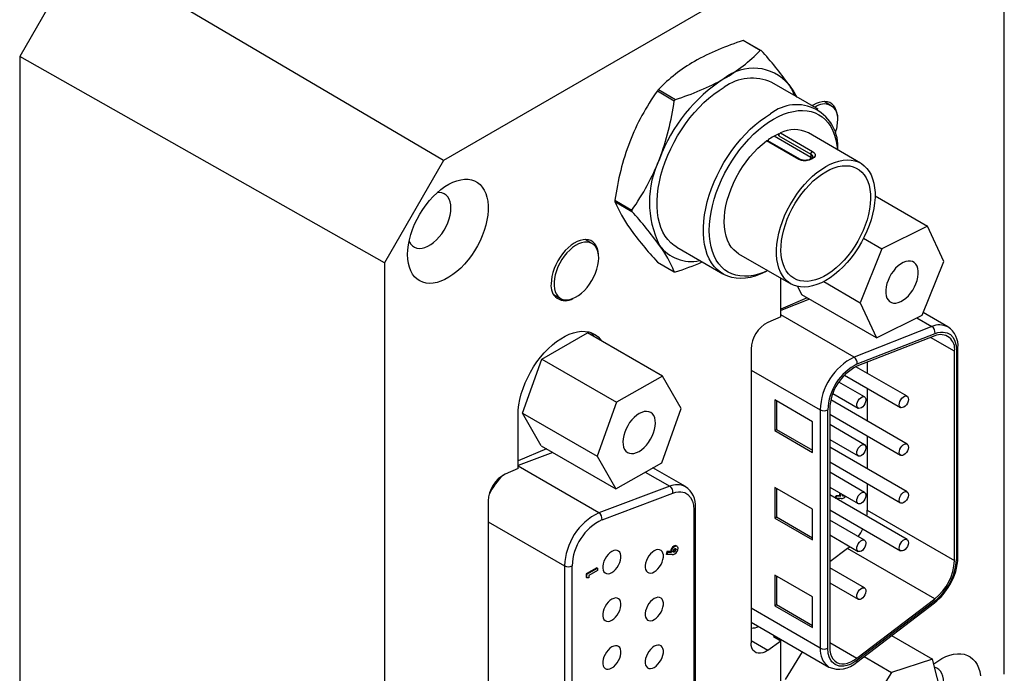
# Model space of a CAD drawing. Extents: x 11 to 421, y 5 to 275.
# Tile 13 of 16: x 35 to 81, y 198 to 229. Entities that reach past the tile are written whole.
import ezdxf

# ---------------------------------------------------------------- set-up
doc = ezdxf.new("R2010")
doc.units = 0
doc.layers.get('0').update_dxf_attribs({"linetype": 'CONTINUOUS'})

msp = doc.modelspace()

# ---------------------------------------------------------------- linework, layer by layer
at = {"color": 7, "linetype": 'CONTINUOUS'}
for p, q in [((78.4339, 235.8475), (54.6719, 222.13)), ((81.2286, 197.8122), (81.2286, 234.2337)), ((37.5786, 232.1981), (34.6104, 227.0571)), ((54.6719, 222.13), (37.5786, 232.1981)), ((69.6687, 227.3407), (68.8669, 227.8035)), ((68.917, 227.7991), (69.7189, 227.3362)), ((51.8772, 217.2895), (34.6104, 227.0571)), ((34.6104, 227.0571), (34.6104, 190.3522)), ((72.4089, 224.5539), (70.2169, 225.8193)), ((64.8011, 225.423), (65.6029, 224.9601)), ((64.8513, 225.4854), (65.6531, 225.0225)), ((73.0304, 224.7311), (72.6998, 224.922)), ((70.548, 223.3049), (70.548, 223.3973)), ((70.548, 223.3049), (72.0683, 222.4272)), ((70.6287, 223.4323), (72.149, 222.5546)), ((74.4253, 222.0043), (71.9504, 223.433)), ((71.4927, 222.1758), (69.9724, 223.0534)), ((71.5526, 222.1873), (70.0323, 223.0649)), ((70.0531, 223.1116), (70.0531, 223.053)), ((72.0683, 222.4272), (72.0683, 222.2899)), ((54.6719, 222.13), (51.8772, 217.2895)), ((62.7933, 220.2481), (63.5951, 219.7852)), ((62.7933, 220.1812), (63.5951, 219.7183)), ((75.1087, 220.4579), (77.594, 219.0232)), ((77.594, 219.0232), (75.4293, 217.9538)), ((78.3638, 217.3553), (77.594, 219.0232)), ((61.7167, 218.1999), (61.3861, 218.3907)), ((74.566, 218.4522), (75.4293, 217.9538)), ((65.7173, 218.0249), (67.9093, 216.7595)), ((68.6507, 217.7171), (71.1256, 216.2884)), ((75.4293, 217.9538), (74.4049, 215.3996)), ((51.8772, 217.2895), (51.8772, 180.868)), ((64.8011, 217.3245), (65.6029, 216.8616)), ((77.3394, 214.801), (78.3638, 217.3553)), ((70.6541, 214.7364), (70.6541, 216.5605)), ((72.6767, 216.3972), (74.4049, 215.3996)), ((71.6365, 215.7742), (71.4576, 216.1618)), ((59.8862, 215.7926), (60.2168, 215.6017)), ((71.8892, 215.6283), (70.6541, 215.0936)), ((75.1747, 213.7317), (71.6365, 215.7742)), ((74.4049, 215.3996), (75.1747, 213.7317)), ((78.5556, 214.2562), (77.3906, 214.9287)), ((70.6541, 214.7364), (70.0347, 214.4683)), ((75.1747, 213.7317), (77.3394, 214.801)), ((77.7975, 214.2659), (74.1156, 212.8248)), ((59.3297, 212.732), (61.5, 213.9653)), ((65.0382, 211.9227), (61.5, 213.9653)), ((77.9343, 213.8304), (74.2524, 212.3893)), ((74.2667, 212.4999), (77.9486, 213.941)), ((69.2399, 213.1992), (69.2399, 199.3054)), ((78.8709, 203.1965), (78.8709, 213.1015)), ((78.9607, 213.1534), (78.9607, 203.2484)), ((79.0351, 203.3521), (79.0351, 213.257)), ((58.4165, 210.1701), (59.3297, 212.732)), ((59.3297, 212.732), (62.868, 210.6894)), ((74.74, 212.5801), (74.74, 212.0579)), ((76.6256, 210.9694), (74.2022, 212.3683)), ((65.0382, 211.9227), (62.868, 210.6894)), ((65.9238, 210.383), (65.0382, 211.9227)), ((73.6641, 211.9751), (76.3208, 210.4414)), ((74.614, 210.9384), (73.3947, 211.6423)), ((74.74, 211.354), (74.74, 209.7972)), ((72.1537, 209.7673), (70.3576, 210.8041)), ((70.3576, 210.8041), (70.3576, 209.3523)), ((70.4474, 210.7523), (70.4474, 209.4042)), ((76.6256, 208.7087), (73.014, 210.7936)), ((73.1105, 211.1025), (74.3092, 210.4105)), ((62.868, 210.6894), (61.9547, 208.1275)), ((65.0106, 207.8211), (65.9238, 210.383)), ((72.5129, 210.3229), (72.5129, 199.0491)), ((72.8721, 199.0491), (72.8721, 210.3229)), ((72.9619, 210.3747), (72.9619, 199.1009)), ((58.2092, 207.5522), (58.2092, 210.083)), ((58.4165, 210.1701), (61.9547, 208.1275)), ((59.3021, 208.6304), (58.4165, 210.1701)), ((72.9619, 210.1198), (76.3208, 208.1807)), ((70.3576, 209.3523), (70.4474, 209.4042)), ((70.3576, 209.3523), (72.1537, 208.3155)), ((70.4474, 209.4042), (72.1537, 208.4192)), ((72.1537, 208.3155), (72.1537, 209.7673)), ((74.614, 208.6778), (72.9619, 209.6315)), ((72.9619, 208.9276), (74.3092, 208.1498)), ((74.74, 209.0933), (74.74, 207.5365)), ((59.5475, 208.4887), (58.2092, 207.9093)), ((59.3021, 208.6304), (62.8403, 206.5878)), ((76.6256, 206.448), (72.9619, 208.563)), ((61.9547, 208.1275), (62.8403, 206.5878)), ((58.2092, 207.5522), (57.5896, 207.2839)), ((62.8403, 206.5878), (65.0106, 207.8211)), ((66.1284, 206.6914), (64.5877, 207.5808)), ((72.9619, 207.8591), (76.3208, 205.9201)), ((74.614, 206.4171), (72.9619, 207.3708)), ((65.391, 206.709), (62.0323, 205.4545)), ((72.1537, 205.6193), (70.3576, 206.6561)), ((70.3576, 206.6561), (70.3576, 205.2043)), ((70.4474, 206.6043), (70.4474, 205.2561)), ((72.9619, 206.6669), (74.3092, 205.8891)), ((74.74, 206.8326), (74.74, 205.5813)), ((62.1807, 205.1286), (65.5393, 206.383)), ((76.6256, 204.1873), (72.9619, 206.3023)), ((73.2197, 206.1555), (73.2603, 206.2714)), ((73.2197, 206.1555), (73.2556, 206.1348)), ((73.2556, 206.1348), (73.2962, 206.2506)), ((73.5071, 206.1322), (73.2556, 206.1348)), ((73.2603, 206.2714), (73.4328, 206.2696)), ((73.2603, 206.2714), (73.2962, 206.2506)), ((73.2962, 206.2506), (73.4688, 206.2489)), ((73.4328, 206.2696), (73.4688, 206.2489)), ((73.5527, 206.2923), (73.5576, 206.323)), ((73.5874, 206.2806), (73.6233, 206.2599)), ((56.7948, 206.0148), (56.7948, 192.121)), ((66.5336, 205.5885), (66.5336, 196.1749)), ((66.608, 196.2785), (66.608, 205.6922)), ((72.1537, 204.1674), (72.1537, 205.6193)), ((72.9619, 205.5984), (76.3208, 203.6594)), ((70.3576, 205.2043), (70.4474, 205.2561)), ((70.3576, 205.2043), (72.1537, 204.1674)), ((70.4474, 205.2561), (72.1537, 204.2711)), ((74.74, 205.5813), (78.8709, 203.1965)), ((74.614, 204.1564), (72.9619, 205.1101)), ((72.9619, 204.4063), (74.3092, 203.6285)), ((65.6234, 203.8616), (65.5875, 203.8823)), ((65.6894, 203.7207), (65.6535, 203.7415)), ((65.7343, 203.8733), (65.6984, 203.894)), ((73.8034, 203.771), (72.9619, 203.1288)), ((73.8034, 203.771), (73.9102, 203.8588)), ((77.9343, 201.3863), (73.8034, 203.771)), ((65.2574, 203.6182), (65.217, 203.5031)), ((65.253, 203.4823), (65.217, 203.5031)), ((65.253, 203.4823), (65.2933, 203.5974)), ((65.5029, 203.4798), (65.253, 203.4823)), ((65.4289, 203.6164), (65.2574, 203.6182)), ((65.2933, 203.5974), (65.2574, 203.6182)), ((65.2933, 203.5974), (65.4648, 203.5957)), ((65.4648, 203.5957), (65.4289, 203.6164)), ((65.5824, 203.6274), (65.6183, 203.6066)), ((60.409, 202.9447), (60.409, 192.1622)), ((60.7683, 192.1622), (60.7683, 202.9447)), ((61.9318, 202.8528), (61.4311, 202.5638)), ((61.467, 202.5431), (61.9677, 202.8321)), ((61.9677, 202.8321), (61.9318, 202.8528)), ((61.9677, 202.8321), (61.9677, 202.7283)), ((74.614, 201.8957), (72.9619, 202.8495)), ((61.4311, 202.5638), (61.4311, 202.4034)), ((61.467, 202.5431), (61.4311, 202.5638)), ((61.467, 202.3827), (61.4311, 202.4034)), ((61.467, 202.3827), (61.467, 202.5431)), ((61.5505, 202.3689), (61.467, 202.3827)), ((61.9677, 202.7283), (61.5505, 202.4875)), ((61.5505, 202.4875), (61.5505, 202.3689)), ((72.1537, 201.4712), (70.3576, 202.5081)), ((70.3576, 202.5081), (70.3576, 201.0563)), ((70.4474, 202.4562), (70.4474, 201.1081)), ((72.9619, 202.1456), (74.3092, 201.3678)), ((72.1537, 200.0194), (72.1537, 201.4712)), ((70.3576, 201.0563), (70.4474, 201.1081)), ((70.3576, 201.0563), (72.1537, 200.0194)), ((70.4474, 201.1081), (72.1537, 200.1231)), ((74.2412, 198.384), (77.9231, 201.1939)), ((74.2524, 198.5764), (77.9343, 201.3863)), ((77.9486, 201.2922), (74.2667, 198.4822)), ((69.2399, 200.2769), (72.918, 198.1536)), ((70.3005, 199.6051), (70.3464, 199.6382)), ((70.3005, 199.6051), (70.6541, 199.401)), ((75.8905, 199.6427), (77.8255, 198.5257)), ((70.0347, 198.954), (70.6541, 199.401)), ((70.6541, 196.862), (70.6541, 199.401)), ((70.8617, 197.568), (71.677, 198.87)), ((74.59, 198.6502), (75.8876, 197.9012)), ((72.9249, 198.1497), (72.918, 198.1536)), ((74.2667, 198.4822), (74.0754, 198.3542)), ((77.8255, 198.5257), (75.8876, 197.9012)), ((78.3688, 196.4129), (77.8255, 198.5257)), ((75.8876, 197.9012), (74.3999, 195.5254))]:
    msp.add_line(p, q, dxfattribs=at)
at = {"color": 8, "linetype": 'CONTINUOUS'}
for p, q in [((70.3361, 223.2899), (72.0683, 222.2899)), ((72.001, 215.5638), (70.6541, 215.0366)), ((74.1156, 212.8248), (70.6541, 214.8231)), ((77.0868, 214.6762), (77.7975, 214.2659)), ((78.8709, 213.1015), (77.74, 213.7543)), ((69.2399, 212.2124), (72.5129, 210.3229)), ((59.8533, 208.3121), (58.2092, 207.6981)), ((62.0323, 205.4545), (58.2092, 207.6615)), ((64.2315, 207.3783), (65.391, 206.709)), ((56.7948, 205.0312), (60.409, 202.9447)), ((72.5129, 199.0491), (69.2399, 200.9385)), ((69.2399, 199.4128), (70.0347, 198.954)), ((72.9619, 199.3214), (74.2524, 198.5764))]:
    msp.add_line(p, q, dxfattribs=at)
at = {"color": 7, "linetype": 'CONTINUOUS', "flags": 128}
for points in [[(71.029, 225.731), (71.2595, 225.3858), (71.4107, 225.1302)], [(65.7173, 218.0249), (65.5916, 218.1061), (65.4365, 218.2337), (65.2962, 218.383), (65.1717, 218.553), (65.0635, 218.7428), (64.9724, 218.9513), (64.8989, 219.1772), (64.8433, 219.4192), (64.8061, 219.6759), (64.7874, 219.9458), (64.7874, 220.2273), (64.8061, 220.5187), (64.8433, 220.8184), (64.8989, 221.1245), (64.9724, 221.4353), (65.0635, 221.749), (65.1717, 222.0637), (65.2962, 222.3776), (65.4365, 222.6888), (65.5916, 222.9955), (65.7606, 223.2958), (65.9426, 223.5882), (66.1364, 223.8707), (66.341, 224.1418), (66.5552, 224.3999), (66.7776, 224.6435), (67.007, 224.8711), (67.2421, 225.0813), (67.4814, 225.2731), (67.7235, 225.4451), (67.9671, 225.5965)], [(73.3284, 224.2259), (73.3116, 224.3567), (73.2751, 224.4963), (73.2211, 224.6192), (73.1505, 224.7231), (73.0645, 224.8066), (72.9644, 224.8681), (72.852, 224.9068), (72.7289, 224.9219), (72.5974, 224.9132), (72.4595, 224.8808), (72.3175, 224.8254), (72.1738, 224.7477), (72.126, 224.7172)], [(70.0391, 216.9156), (69.9155, 216.8524), (69.6734, 216.7449), (69.4341, 216.6604), (69.1991, 216.5993), (68.9696, 216.562), (68.7472, 216.5487), (68.5331, 216.5595), (68.3285, 216.5944), (68.1346, 216.6532), (67.9526, 216.7354), (67.7836, 216.8406), (67.6285, 216.9683), (67.4883, 217.1175), (67.3637, 217.2876), (67.2556, 217.4774), (67.1644, 217.6859), (67.0909, 217.9118), (67.0353, 218.1538), (66.9981, 218.4105), (66.9795, 218.6804), (66.9795, 218.9619), (66.9981, 219.2533), (67.0353, 219.5529), (67.0909, 219.8591), (67.1644, 220.1699), (67.2556, 220.4836), (67.3637, 220.7983), (67.4883, 221.1121), (67.6285, 221.4233), (67.7836, 221.73), (67.9526, 222.0304), (68.1346, 222.3227), (68.3285, 222.6053), (68.5331, 222.8764), (68.7472, 223.1345), (68.9696, 223.3781), (69.1991, 223.6056), (69.4341, 223.8159), (69.6734, 224.0076), (69.9155, 224.1797), (70.1591, 224.3311)], [(70.3005, 224.0862), (70.5391, 224.2131), (70.7762, 224.3175), (71.0103, 224.3989), (71.2401, 224.4567), (71.4641, 224.4906), (71.6809, 224.5004), (71.8892, 224.4859), (72.0877, 224.4473), (72.2752, 224.3849), (72.4505, 224.2989), (72.6126, 224.1901), (72.7604, 224.0589), (72.893, 223.9062), (73.0097, 223.733), (73.1097, 223.5404), (73.1923, 223.3294), (73.2571, 223.1015), (73.3037, 222.858), (73.3289, 222.6372)], [(70.0292, 216.9213), (69.8249, 216.8326), (69.5907, 216.7512), (69.361, 216.6933), (69.137, 216.6595), (68.9202, 216.6497), (68.7119, 216.6642), (68.5133, 216.7028), (68.3259, 216.7652), (68.1505, 216.8511), (67.9885, 216.96), (67.8407, 217.0912), (67.708, 217.2439), (67.5914, 217.4171), (67.4914, 217.6097), (67.4088, 217.8207), (67.344, 218.0486), (67.2974, 218.2921), (67.2694, 218.5497), (67.26, 218.8198), (67.2694, 219.1007), (67.2974, 219.3906), (67.344, 219.6879), (67.4088, 219.9907), (67.4914, 220.297), (67.5914, 220.6051), (67.708, 220.913), (67.8407, 221.2188), (67.9885, 221.5206), (68.1505, 221.8166), (68.3259, 222.105), (68.5133, 222.3839), (68.7119, 222.6516), (68.9202, 222.9066), (69.137, 223.1472), (69.361, 223.3719), (69.5907, 223.5794), (69.8249, 223.7684), (70.062, 223.9376), (70.3005, 224.0862)], [(68.6507, 217.7171), (68.5461, 217.7856), (68.4155, 217.8986), (68.3001, 218.033), (68.2006, 218.1878), (68.118, 218.3617), (68.0529, 218.5534), (68.0058, 218.7613), (67.9772, 218.9837), (67.9671, 219.2189), (67.9758, 219.4649), (68.003, 219.7199), (68.0487, 219.9817), (68.1125, 220.2483), (68.1938, 220.5174), (68.292, 220.7871), (68.4063, 221.055), (68.5358, 221.3191), (68.6794, 221.5773), (68.836, 221.8274), (69.0044, 222.0674), (69.1831, 222.2955), (69.3708, 222.5098), (69.566, 222.7086), (69.7671, 222.8903), (69.9724, 223.0534)], [(72.149, 222.5546), (72.2139, 222.5094), (72.2562, 222.4615), (72.2759, 222.4104), (72.273, 222.3558), (72.2254, 222.2683), (72.1836, 222.2329), (72.134, 222.2049), (71.9944, 222.1501), (71.8503, 222.1196), (71.7032, 222.1161), (71.6263, 222.1265), (71.4927, 222.1758)], [(72.7754, 221.8409), (72.9846, 221.9508), (73.1921, 222.0381), (73.3962, 222.1022), (73.5953, 222.1424), (73.7879, 222.1585), (73.9722, 222.1504), (74.147, 222.1181), (74.3107, 222.0618), (74.462, 221.9821), (74.5998, 221.8796), (74.7229, 221.755), (74.8302, 221.6094), (74.9211, 221.444), (74.9947, 221.2601), (75.0504, 221.0592), (75.0878, 220.8429), (75.1065, 220.6129), (75.1065, 220.3711), (75.0878, 220.1195), (75.0504, 219.86), (74.9947, 219.5948), (74.9211, 219.326), (74.8302, 219.0557), (74.7229, 218.7861), (74.5998, 218.5195), (74.462, 218.2579), (74.3107, 218.0034), (74.147, 217.7581), (73.9722, 217.5241), (73.7879, 217.3031), (73.5953, 217.0969), (73.3962, 216.9072), (73.1921, 216.7356), (72.9846, 216.5833), (72.7754, 216.4517), (72.5662, 216.3418), (72.3588, 216.2545), (72.1546, 216.1905), (71.9555, 216.1502), (71.763, 216.1341), (71.5786, 216.1422), (71.4038, 216.1746), (71.2401, 216.2308), (71.0888, 216.3105), (70.9511, 216.4131), (70.828, 216.5377), (70.7206, 216.6832), (70.6297, 216.8486), (70.5562, 217.0325), (70.5005, 217.2334), (70.4631, 217.4497), (70.4443, 217.6797), (70.4443, 217.9215), (70.4631, 218.1731), (70.5005, 218.4326), (70.5562, 218.6979), (70.6297, 218.9667), (70.7206, 219.237), (70.828, 219.5065), (70.9511, 219.7732), (71.0888, 220.0348), (71.2401, 220.2892), (71.4038, 220.5345), (71.5786, 220.7686), (71.763, 220.9896), (71.9555, 221.1958), (72.1546, 221.3854), (72.3588, 221.5571), (72.5662, 221.7093), (72.7754, 221.8409)], [(72.1708, 222.2982), (72.1617, 222.2743), (72.1388, 222.2489), (72.1117, 222.2275), (72.0658, 222.2004), (71.9832, 222.1674), (71.8598, 222.1404), (71.7853, 222.1352), (71.7058, 222.1395), (71.626, 222.156), (71.5526, 222.1873)], [(72.7754, 221.5959), (72.9741, 221.6999), (73.171, 221.7813), (73.3644, 221.8396), (73.5526, 221.8743), (73.734, 221.885), (73.907, 221.8716), (74.0701, 221.8342), (74.2218, 221.7733), (74.3607, 221.6892), (74.4857, 221.5828), (74.5957, 221.455), (74.6897, 221.3069), (74.7669, 221.1398), (74.8266, 220.9552), (74.8682, 220.7547), (74.8915, 220.5401), (74.8962, 220.3132), (74.8822, 220.076), (74.8497, 219.8307), (74.799, 219.5794), (74.7305, 219.3243), (74.6448, 219.0676), (74.5427, 218.8116), (74.425, 218.5585), (74.2929, 218.3106), (74.1474, 218.0701), (73.9899, 217.839), (73.8217, 217.6194), (73.6443, 217.4132), (73.4593, 217.2222), (73.2682, 217.0482), (73.0728, 216.8926), (72.8748, 216.7568), (72.676, 216.642), (72.478, 216.5492), (72.2826, 216.4792), (72.0916, 216.4327), (71.9065, 216.41), (71.7291, 216.4114), (71.5609, 216.4368), (71.4034, 216.486), (71.2579, 216.5586), (71.1258, 216.6539), (71.0082, 216.7711), (70.906, 216.9093), (70.8204, 217.067), (70.7519, 217.2431), (70.7011, 217.4358), (70.6687, 217.6436), (70.6547, 217.8646), (70.6593, 218.0969), (70.6826, 218.3384), (70.7243, 218.587), (70.7839, 218.8405), (70.8611, 219.0967), (70.9551, 219.3533), (71.0651, 219.6081), (71.1901, 219.8589), (71.3291, 220.1033), (71.4808, 220.3394), (71.6438, 220.565), (71.8168, 220.7782), (71.9982, 220.9769), (72.1865, 221.1596), (72.3799, 221.3246), (72.5768, 221.4705), (72.7754, 221.5959)], [(52.9764, 217.6772), (52.9859, 217.9022), (53.0143, 218.1359), (53.0612, 218.376), (53.1263, 218.6202), (53.2089, 218.8658), (53.3082, 219.1107), (53.4231, 219.3522), (53.5526, 219.5881), (53.6953, 219.8159), (53.8498, 220.0334), (54.0146, 220.2384), (54.1881, 220.429), (54.3685, 220.6031), (54.5541, 220.7592), (54.7429, 220.8955), (54.9332, 221.0108), (55.123, 221.104), (55.3105, 221.174), (55.4937, 221.2203), (55.6708, 221.2423), (55.8402, 221.2398), (56.0001, 221.2128), (56.1489, 221.1617), (56.2852, 221.0869), (56.4075, 220.9891), (56.5147, 220.8694), (56.6057, 220.729), (56.6797, 220.5691), (56.7358, 220.3915), (56.7735, 220.1978), (56.7924, 219.9901), (56.7924, 219.7703), (56.7735, 219.5406), (56.7358, 219.3034), (56.6797, 219.061), (56.6057, 218.8158), (56.5147, 218.5703), (56.4075, 218.3268), (56.2852, 218.0878), (56.1489, 217.8557), (56.0001, 217.6327), (55.8402, 217.4212), (55.6708, 217.2231), (55.4937, 217.0406), (55.3105, 216.8753), (55.123, 216.7289), (54.9332, 216.6029), (54.7429, 216.4985), (54.5541, 216.4168), (54.3685, 216.3586), (54.1881, 216.3245), (54.0146, 216.3147), (53.8498, 216.3295), (53.6953, 216.3685), (53.5526, 216.4316), (53.4231, 216.518), (53.3082, 216.6268), (53.2089, 216.7571), (53.1263, 216.9074), (53.0612, 217.0764), (53.0143, 217.2622), (52.9859, 217.4632), (52.9764, 217.6772)], [(53.0463, 218.3085), (53.0613, 218.2751), (53.1257, 218.1687), (53.2064, 218.0833), (53.3019, 218.0203), (53.4105, 217.981), (53.53, 217.9661), (53.6584, 217.9758), (53.7931, 218.01), (53.9318, 218.068), (54.0717, 218.1488), (54.2103, 218.2509), (54.3451, 218.3722), (54.4734, 218.5107), (54.593, 218.6637), (54.7016, 218.8283), (54.7971, 219.0016), (54.8778, 219.1802), (54.9422, 219.3608), (54.989, 219.5402), (55.0175, 219.7148), (55.027, 219.8815), (55.0175, 220.0372), (54.989, 220.179), (54.9422, 220.3042), (54.8778, 220.4106), (54.7971, 220.496), (54.7016, 220.5589), (54.593, 220.5983), (54.4734, 220.6132), (54.3736, 220.6077)], [(62.0147, 217.6946), (61.9979, 217.8255), (61.9614, 217.9651), (61.9074, 218.0879), (61.8368, 218.1919), (61.7508, 218.2753), (61.6507, 218.3369), (61.5382, 218.3755), (61.4152, 218.3906), (61.2837, 218.3819), (61.1458, 218.3496), (61.0038, 218.2941), (60.86, 218.2164), (60.7169, 218.1178), (60.5766, 217.9999), (60.4416, 217.8646), (60.3141, 217.7142), (60.1961, 217.551), (60.0897, 217.3779), (59.9964, 217.1976), (59.9179, 217.0131), (59.8555, 216.8274), (59.8102, 216.6436), (59.7827, 216.4647), (59.7735, 216.2936)], [(62.0274, 217.5131), (62.0179, 217.6709), (61.9897, 217.8149), (61.9432, 217.9427), (61.8793, 218.0518), (61.7991, 218.1404), (61.7041, 218.2069), (61.5959, 218.2501), (61.4765, 218.2692), (61.3479, 218.2638), (61.2126, 218.2342), (61.0729, 218.1807), (60.9313, 218.1045), (60.7903, 218.0067), (60.6525, 217.8892), (60.5203, 217.7541), (60.396, 217.6037), (60.2819, 217.4408), (60.1801, 217.2683), (60.0923, 217.0892), (60.0201, 216.9067), (59.9648, 216.7241), (59.9273, 216.5447), (59.9084, 216.3717), (59.9084, 216.208), (59.9273, 216.0568), (59.9648, 215.9206), (60.0201, 215.8019), (60.0923, 215.7028), (60.1801, 215.6251), (60.2819, 215.5701), (60.396, 215.5389), (60.5203, 215.532), (60.6525, 215.5496), (60.7903, 215.5912), (60.9313, 215.6562), (61.0729, 215.7434), (61.2126, 215.8513), (61.3479, 215.9779), (61.4765, 216.121), (61.5959, 216.2779), (61.7041, 216.446), (61.7991, 216.6223), (61.8793, 216.8034), (61.9432, 216.9864), (61.9897, 217.1678), (62.0179, 217.3444), (62.0274, 217.5131)], [(77.1547, 216.7579), (77.1539, 216.8974), (77.1341, 217.0241), (77.0959, 217.1349), (77.0402, 217.227), (76.9683, 217.2982), (76.8821, 217.3467), (76.7836, 217.3713), (76.6752, 217.3715), (76.5597, 217.3472), (76.4399, 217.299), (76.3187, 217.2281), (76.1992, 217.1363), (76.0841, 217.0258), (75.9765, 216.8993), (75.879, 216.76), (75.7938, 216.6113), (75.7232, 216.4568), (75.6689, 216.3003), (75.6322, 216.1457), (75.614, 215.9969), (75.6148, 215.8574), (75.6346, 215.7307), (75.6728, 215.62), (75.7285, 215.5279), (75.8004, 215.4567), (75.8866, 215.4082), (75.9851, 215.3835), (76.0935, 215.3833), (76.209, 215.4077), (76.3288, 215.4558), (76.45, 215.5267), (76.5695, 215.6185), (76.6846, 215.729), (76.7922, 215.8555), (76.8897, 215.9948), (76.9749, 216.1436), (77.0455, 216.2981), (77.0998, 216.4545), (77.1365, 216.6091), (77.1547, 216.7579)], [(58.2092, 210.083), (58.2188, 210.3214), (58.2476, 210.5687), (58.2952, 210.8227), (58.3612, 211.0811), (58.445, 211.3415), (58.546, 211.6017), (58.663, 211.8591), (58.7952, 212.1116), (58.9413, 212.3568), (59.1, 212.5925), (59.2698, 212.8165), (59.4492, 213.0269), (59.6366, 213.2217), (59.8303, 213.3992), (60.0285, 213.5577), (60.2294, 213.6959), (60.4313, 213.8124), (60.6322, 213.9062), (60.8304, 213.9765), (61.0241, 214.0227), (61.2115, 214.0442), (61.3909, 214.041), (61.5607, 214.013), (61.7194, 213.9605), (61.8654, 213.884), (61.9976, 213.7841), (62.1147, 213.6619), (62.1816, 213.5718)], [(77.9486, 213.941), (78.0827, 213.9844), (78.2116, 214.0078), (78.3354, 214.0111), (78.5169, 213.9752), (78.6734, 213.8886), (78.7996, 213.7553), (78.8912, 213.5786), (78.9433, 213.3797), (78.9607, 213.1534)], [(74.4616, 210.4256), (74.3981, 210.4), (74.3402, 210.3987), (74.2931, 210.422), (74.261, 210.4677), (74.2467, 210.5318), (74.2515, 210.6085), (74.2749, 210.6912), (74.315, 210.7723), (74.3681, 210.8447), (74.4295, 210.902), (74.4937, 210.9391), (74.5551, 210.9527), (74.6082, 210.9415), (74.6482, 210.9067), (74.6717, 210.8511), (74.6765, 210.7799), (74.6622, 210.6994), (74.6301, 210.6166), (74.583, 210.5389), (74.5251, 210.4733), (74.4616, 210.4256)], [(76.4732, 210.4565), (76.4096, 210.4309), (76.3518, 210.4297), (76.3047, 210.4529), (76.2725, 210.4986), (76.2582, 210.5627), (76.263, 210.6395), (76.2865, 210.7221), (76.3266, 210.8032), (76.3796, 210.8756), (76.441, 210.9329), (76.5053, 210.97), (76.5667, 210.9836), (76.6198, 210.9725), (76.6598, 210.9376), (76.6833, 210.8821), (76.6881, 210.8109), (76.6738, 210.7303), (76.6417, 210.6475), (76.5946, 210.5698), (76.5367, 210.5042), (76.4732, 210.4565)], [(63.167, 208.8164), (63.1756, 208.6817), (63.2029, 208.5612), (63.2484, 208.4578), (63.3109, 208.374), (63.3889, 208.3119), (63.4805, 208.273), (63.5833, 208.2583), (63.6949, 208.2682), (63.8125, 208.3023), (63.9332, 208.36), (64.0541, 208.4396), (64.1722, 208.5394), (64.2845, 208.6568), (64.3883, 208.7889), (64.4811, 208.9325), (64.5605, 209.0841), (64.6246, 209.2398), (64.6719, 209.396), (64.7011, 209.5487), (64.7115, 209.6941), (64.703, 209.8288), (64.6756, 209.9493), (64.6301, 210.0527), (64.5676, 210.1365), (64.4896, 210.1986), (64.3981, 210.2375), (64.2953, 210.2522), (64.1837, 210.2423), (64.066, 210.2082), (63.9453, 210.1505), (63.8244, 210.0709), (63.7064, 209.9711), (63.594, 209.8537), (63.4902, 209.7216), (63.3975, 209.578), (63.318, 209.4264), (63.2539, 209.2707), (63.2067, 209.1145), (63.1774, 208.9618), (63.167, 208.8164)], [(74.4616, 208.1649), (74.3981, 208.1393), (74.3402, 208.1381), (74.2931, 208.1613), (74.261, 208.207), (74.2467, 208.2711), (74.2515, 208.3479), (74.2749, 208.4305), (74.315, 208.5116), (74.3681, 208.584), (74.4295, 208.6413), (74.4937, 208.6784), (74.5551, 208.692), (74.6082, 208.6809), (74.6482, 208.646), (74.6717, 208.5905), (74.6765, 208.5193), (74.6622, 208.4387), (74.6301, 208.3559), (74.583, 208.2782), (74.5251, 208.2126), (74.4616, 208.1649)], [(76.4732, 208.1958), (76.4096, 208.1702), (76.3518, 208.169), (76.3047, 208.1923), (76.2725, 208.238), (76.2582, 208.302), (76.263, 208.3788), (76.2865, 208.4614), (76.3266, 208.5425), (76.3796, 208.615), (76.441, 208.6723), (76.5053, 208.7094), (76.5667, 208.7229), (76.6198, 208.7118), (76.6598, 208.6769), (76.6833, 208.6214), (76.6881, 208.5502), (76.6738, 208.4696), (76.6417, 208.3868), (76.5946, 208.3092), (76.5367, 208.2436), (76.4732, 208.1958)], [(65.5393, 206.383), (65.6717, 206.4235), (65.7987, 206.4443), (65.9205, 206.4455), (66.0987, 206.407), (66.2521, 206.3192), (66.3757, 206.1858), (66.4655, 206.0101), (66.5165, 205.8128), (66.5336, 205.5885)], [(73.4328, 206.2696), (73.4435, 206.3412), (73.4601, 206.3793)], [(73.4688, 206.2489), (73.4794, 206.3205), (73.496, 206.3586)], [(73.6233, 206.2599), (73.5955, 206.2491), (73.575, 206.251), (73.5598, 206.2632), (73.5533, 206.283), (73.5527, 206.2923)], [(73.5874, 206.2806), (73.5596, 206.2698), (73.5575, 206.27)], [(73.6064, 206.2948), (73.6015, 206.2901), (73.5874, 206.2806)], [(73.6423, 206.2741), (73.6374, 206.2694), (73.6233, 206.2599)], [(74.4616, 205.9042), (74.3981, 205.8786), (74.3402, 205.8774), (74.2931, 205.9007), (74.261, 205.9464), (74.2467, 206.0104), (74.2515, 206.0872), (74.2749, 206.1698), (74.315, 206.2509), (74.3681, 206.3234), (74.4295, 206.3807), (74.4937, 206.4178), (74.5551, 206.4313), (74.6082, 206.4202), (74.6482, 206.3853), (74.6717, 206.3298), (74.6765, 206.2586), (74.6622, 206.178), (74.6301, 206.0952), (74.583, 206.0176), (74.5251, 205.952), (74.4616, 205.9042)], [(76.4732, 205.9352), (76.4096, 205.9095), (76.3518, 205.9083), (76.3047, 205.9316), (76.2725, 205.9773), (76.2582, 206.0414), (76.263, 206.1181), (76.2865, 206.2007), (76.3266, 206.2819), (76.3796, 206.3543), (76.441, 206.4116), (76.5053, 206.4487), (76.5667, 206.4623), (76.6198, 206.4511), (76.6598, 206.4162), (76.6833, 206.3607), (76.6881, 206.2895), (76.6738, 206.2089), (76.6417, 206.1261), (76.5946, 206.0485), (76.5367, 205.9829), (76.4732, 205.9352)], [(74.7141, 205.2908), (74.7289, 205.394), (74.74, 205.5813)], [(76.4732, 203.6745), (76.4096, 203.6489), (76.3518, 203.6476), (76.3047, 203.6709), (76.2725, 203.7166), (76.2582, 203.7807), (76.263, 203.8574), (76.2865, 203.9401), (76.3266, 204.0212), (76.3796, 204.0936), (76.441, 204.1509), (76.5053, 204.188), (76.5667, 204.2016), (76.6198, 204.1904), (76.6598, 204.1556), (76.6833, 204.1), (76.6881, 204.0288), (76.6738, 203.9483), (76.6417, 203.8655), (76.5946, 203.7878), (76.5367, 203.7222), (76.4732, 203.6745)], [(65.6183, 203.7549), (65.6468, 203.7656), (65.6666, 203.7634), (65.6814, 203.7517), (65.6882, 203.7348), (65.6894, 203.7207)], [(65.6234, 203.8616), (65.6866, 203.8836), (65.7305, 203.8754), (65.7626, 203.846), (65.7783, 203.7955), (65.7793, 203.7746)], [(65.6483, 203.7654), (65.6522, 203.7555), (65.6535, 203.7415)], [(74.4616, 203.6436), (74.3981, 203.6179), (74.3402, 203.6167), (74.2931, 203.64), (74.261, 203.6857), (74.2467, 203.7498), (74.2515, 203.8265), (74.2749, 203.9091), (74.315, 203.9903), (74.3681, 204.0627), (74.4295, 204.12), (74.4937, 204.1571), (74.5551, 204.1707), (74.6082, 204.1595), (74.6482, 204.1246), (74.6717, 204.0691), (74.6765, 203.9979), (74.6622, 203.9173), (74.6301, 203.8345), (74.583, 203.7569), (74.5251, 203.6913), (74.4616, 203.6436)], [(62.6451, 203.6249), (62.5555, 203.5623), (62.4698, 203.4807), (62.3918, 203.3836), (62.3248, 203.2753), (62.2718, 203.1606), (62.2352, 203.0443), (62.2164, 202.9317), (62.2164, 202.8277), (62.2352, 202.7367), (62.2718, 202.6628), (62.3248, 202.6092), (62.3918, 202.5782), (62.4698, 202.5712), (62.5555, 202.5886), (62.6451, 202.6294), (62.7347, 202.692), (62.8204, 202.7737), (62.8985, 202.8707), (62.9655, 202.979), (63.0184, 203.0938), (63.0551, 203.21), (63.0738, 203.3226), (63.0738, 203.4267), (63.0551, 203.5177), (63.0184, 203.5916), (62.9655, 203.6452), (62.8985, 203.6761), (62.8204, 203.6831), (62.7347, 203.6658), (62.6451, 203.6249)], [(64.6567, 203.6559), (64.5671, 203.5933), (64.4814, 203.5116), (64.4033, 203.4145), (64.3364, 203.3062), (64.2834, 203.1915), (64.2467, 203.0753), (64.228, 202.9627), (64.228, 202.8586), (64.2467, 202.7676), (64.2834, 202.6937), (64.3364, 202.6401), (64.4033, 202.6091), (64.4814, 202.6022), (64.5671, 202.6195), (64.6567, 202.6603), (64.7463, 202.723), (64.832, 202.8046), (64.9101, 202.9017), (64.977, 203.01), (65.03, 203.1247), (65.0667, 203.2409), (65.0854, 203.3535), (65.0854, 203.4576), (65.0667, 203.5486), (65.03, 203.6225), (64.977, 203.6761), (64.9101, 203.7071), (64.832, 203.714), (64.7463, 203.6967), (64.6567, 203.6559)], [(65.6183, 203.6066), (65.5908, 203.5959), (65.5704, 203.5978), (65.5552, 203.6099), (65.5488, 203.6296), (65.5482, 203.6389)], [(65.5824, 203.6274), (65.5549, 203.6166), (65.553, 203.6168)], [(74.4616, 201.3829), (74.3981, 201.3573), (74.3402, 201.356), (74.2931, 201.3793), (74.261, 201.425), (74.2467, 201.4891), (74.2515, 201.5658), (74.2749, 201.6485), (74.315, 201.7296), (74.3681, 201.802), (74.4295, 201.8593), (74.4937, 201.8964), (74.5551, 201.91), (74.6082, 201.8988), (74.6482, 201.864), (74.6717, 201.8084), (74.6765, 201.7372), (74.6622, 201.6567), (74.6301, 201.5739), (74.583, 201.4962), (74.5251, 201.4306), (74.4616, 201.3829)], [(62.6451, 201.3643), (62.5555, 201.3017), (62.4698, 201.22), (62.3918, 201.1229), (62.3248, 201.0146), (62.2718, 200.8999), (62.2352, 200.7837), (62.2164, 200.6711), (62.2164, 200.567), (62.2352, 200.476), (62.2718, 200.4021), (62.3248, 200.3485), (62.3918, 200.3175), (62.4698, 200.3106), (62.5555, 200.3279), (62.6451, 200.3687), (62.7347, 200.4314), (62.8204, 200.513), (62.8985, 200.6101), (62.9655, 200.7184), (63.0184, 200.8331), (63.0551, 200.9493), (63.0738, 201.062), (63.0738, 201.166), (63.0551, 201.257), (63.0184, 201.3309), (62.9655, 201.3845), (62.8985, 201.4155), (62.8204, 201.4224), (62.7347, 201.4051), (62.6451, 201.3643)], [(64.6567, 201.3952), (64.5671, 201.3326), (64.4814, 201.2509), (64.4033, 201.1539), (64.3364, 201.0456), (64.2834, 200.9308), (64.2467, 200.8146), (64.228, 200.702), (64.228, 200.5979), (64.2467, 200.5069), (64.2834, 200.433), (64.3364, 200.3794), (64.4033, 200.3485), (64.4814, 200.3415), (64.5671, 200.3588), (64.6567, 200.3997), (64.7463, 200.4623), (64.832, 200.5439), (64.9101, 200.641), (64.977, 200.7493), (65.03, 200.864), (65.0667, 200.9803), (65.0854, 201.0929), (65.0854, 201.1969), (65.0667, 201.2879), (65.03, 201.3618), (64.977, 201.4154), (64.9101, 201.4464), (64.832, 201.4534), (64.7463, 201.436), (64.6567, 201.3952)], [(62.6451, 199.1036), (62.5555, 199.041), (62.4698, 198.9593), (62.3918, 198.8623), (62.3248, 198.754), (62.2718, 198.6392), (62.2352, 198.523), (62.2164, 198.4104), (62.2164, 198.3063), (62.2352, 198.2154), (62.2718, 198.1414), (62.3248, 198.0878), (62.3918, 198.0569), (62.4698, 198.0499), (62.5555, 198.0672), (62.6451, 198.1081), (62.7347, 198.1707), (62.8204, 198.2523), (62.8985, 198.3494), (62.9655, 198.4577), (63.0184, 198.5725), (63.0551, 198.6887), (63.0738, 198.8013), (63.0738, 198.9053), (63.0551, 198.9963), (63.0184, 199.0702), (62.9655, 199.1238), (62.8985, 199.1548), (62.8204, 199.1618), (62.7347, 199.1445), (62.6451, 199.1036)], [(64.6567, 199.1345), (64.5671, 199.0719), (64.4814, 198.9903), (64.4033, 198.8932), (64.3364, 198.7849), (64.2834, 198.6701), (64.2467, 198.5539), (64.228, 198.4413), (64.228, 198.3372), (64.2467, 198.2463), (64.2834, 198.1724), (64.3364, 198.1188), (64.4033, 198.0878), (64.4814, 198.0808), (64.5671, 198.0981), (64.6567, 198.139), (64.7463, 198.2016), (64.832, 198.2832), (64.9101, 198.3803), (64.977, 198.4886), (65.03, 198.6034), (65.0667, 198.7196), (65.0854, 198.8322), (65.0854, 198.9363), (65.0667, 199.0272), (65.03, 199.1011), (64.977, 199.1547), (64.9101, 199.1857), (64.832, 199.1927), (64.7463, 199.1754), (64.6567, 199.1345)], [(70.0347, 198.954), (69.9151, 198.8795), (69.7964, 198.8289), (69.682, 198.8036), (69.5752, 198.8044), (69.479, 198.8313), (69.3963, 198.8835), (69.3294, 198.9595), (69.2801, 199.0571), (69.25, 199.1735), (69.2399, 199.3054)], [(72.9619, 199.1009), (72.9717, 198.9359), (73.0011, 198.7853), (73.0495, 198.6515), (73.116, 198.5371), (73.1995, 198.4441), (73.2985, 198.374), (73.4113, 198.3282), (73.5358, 198.3074), (73.6698, 198.312), (73.811, 198.342), (73.9569, 198.3968), (74.1049, 198.4753), (74.2524, 198.5764)], [(74.0754, 198.3542), (73.9241, 198.2777), (73.7765, 198.225), (73.6325, 198.196), (73.4148, 198.2005), (73.2245, 198.2699), (73.0695, 198.3998), (73.0078, 198.486), (72.9566, 198.5863), (72.8933, 198.8006), (72.8721, 199.0491)], [(77.8839, 198.2984), (77.8886, 198.3021), (78.0775, 198.4385), (78.2677, 198.5538), (78.4575, 198.6469), (78.645, 198.717), (78.8282, 198.7632), (79.0054, 198.7852), (79.1747, 198.7827), (79.3346, 198.7558), (79.4834, 198.7046), (79.6197, 198.6298), (79.742, 198.5321), (79.8492, 198.4124), (79.9403, 198.2719), (80.0142, 198.1121), (80.0703, 197.9344), (80.108, 197.7408)], [(78.2576, 196.8451), (78.2767, 196.9038), (78.3235, 197.0831), (78.352, 197.2577), (78.3616, 197.4245), (78.352, 197.5802), (78.3235, 197.722), (78.2767, 197.8472), (78.2123, 197.9535), (78.1316, 198.0389), (78.0361, 198.1019), (77.9275, 198.1412), (77.9242, 198.142)]]:
    msp.add_lwpolyline(points, dxfattribs=at)
at = {"color": 8, "linetype": 'CONTINUOUS', "flags": 128}
for points in [[(71.4927, 222.1758), (71.5078, 222.1851), (71.5226, 222.1905), (71.5366, 222.1919), (71.549, 222.1891), (71.5527, 222.1866)], [(72.0567, 222.1967), (72.0583, 222.2036), (72.0683, 222.2899)], [(72.0683, 222.2899), (72.128, 222.2439), (72.1309, 222.2407)]]:
    msp.add_lwpolyline(points, dxfattribs=at)
at = {"color": 7, "linetype": 'CONTINUOUS'}
for centre, radius, start, end in [((72.3299, 216.4292), 11.8898, 106.93357, 119.07026), ((68.6858, 225.4962), 2.3144, 84.26704, 85.51392), ((64.1717, 232.5911), 7.6016, 299.95281, 316.31392), ((69.4877, 225.0333), 2.3144, 84.26704, 85.51392), ((56.3466, 215.0846), 18.1361, 35.94637, 42.49549), ((70.3492, 220.2337), 7.6031, 119.95446, 136.31226), ((69.3571, 224.2917), 2.2061, 40.72542, 129.05554), ((72.0927, 219.5533), 7.6578, 122.5978, 159.81306), ((62.1797, 236.4211), 11.9161, 286.94701, 299.05682), ((69.2782, 223.8272), 2.2022, 64.77023, 126.54023), ((69.1065, 224.4019), 2.3372, 19.71058, 34.658), ((74.0371, 218.8424), 11.3406, 144.53026, 158.42611), ((72.0735, 219.6283), 9.2987, 140.95874, 141.45211), ((53.0056, 226.6696), 12.7128, 339.39591, 352.27182), ((72.8753, 219.1654), 9.2987, 140.95874, 141.45211), ((71.3957, 222.8204), 1.9523, 354.44741, 129.30142), ((72.6896, 224.1458), 0.6593, 351.15192, 131.1433), ((71.4139, 224.0798), 1.9275, 339.84762, 358.94753), ((71.8471, 220.5755), 3.1065, 114.71918, 125.27544), ((70.6975, 223.2995), 0.1496, 117.39665, 177.9306), ((71.2903, 222.1247), 1.4654, 63.22474, 116.83774), ((75.4093, 218.5338), 12.7319, 159.40563, 172.2621), ((70.0112, 223.0133), 0.0558, 67.67603, 134.05027), ((72.2178, 222.4218), 0.1496, 117.39665, 177.9306), ((54.3492, 226.3712), 11.3518, 324.53718, 338.41919), ((68.9882, 220.1545), 4.5648, 153.43641, 206.56359), ((68.2149, 220.2146), 5.4217, 179.64655, 180.35345), ((68.3246, 222.4443), 5.9763, 202.25211, 216.02301), ((69.0167, 219.7518), 5.4217, 179.64655, 180.35345), ((50.2688, 207.5043), 18.0769, 35.93563, 42.50623), ((78.1734, 229.576), 18.1361, 215.94637, 222.49549), ((66.3974, 219.1893), 1.8398, 215.79823, 282.86632), ((60.0816, 214.604), 5.9651, 22.23903, 36.0361), ((62.2436, 228.07), 11.7198, 286.91295, 293.55353), ((65.8341, 219.1644), 2.3144, 264.26704, 265.51392), ((60.4435, 216.174), 0.6806, 169.87775, 301.91911), ((70.728, 213.1506), 1.4889, 117.75251, 178.13009), ((60.9046, 213.1617), 1.109, 33.63057, 48.26787), ((77.6056, 213.9791), 0.3451, 353.66137, 56.20657), ((77.9636, 213.3553), 1.076, 354.758, 56.4772), ((78.2101, 213.2186), 0.6711, 349.95482, 114.26293), ((75.4066, 210.2335), 2.8951, 116.4822, 178.23027), ((73.9237, 212.538), 0.3451, 353.66137, 56.20657), ((75.405, 210.2355), 2.5345, 116.68898, 178.02349), ((75.3007, 210.2971), 2.3401, 116.61293, 178.09955), ((72.6925, 210.6695), 0.3904, 242.60967, 297.39033), ((58.2829, 205.9662), 1.4889, 117.75251, 178.13009), ((65.2004, 206.4255), 0.3416, 352.86131, 56.09482), ((65.5375, 205.7908), 1.0749, 354.73953, 56.65101), ((73.5192, 206.3704), 0.2385, 267.08988, 297.06263), ((73.5076, 206.3728), 0.2461, 299.21405, 325.78605), ((63.2912, 202.8604), 2.8834, 115.88642, 178.32532), ((63.2919, 202.8611), 2.5251, 116.10849, 178.10325), ((61.8418, 205.171), 0.3416, 352.86131, 56.09482), ((72.0613, 205.8418), 2.7164, 326.13007, 335.05941), ((65.7495, 203.6054), 0.3209, 120.32546, 178.02432), ((65.7894, 203.5822), 0.3249, 120.72036, 177.62943), ((65.6905, 203.6321), 0.1424, 120.44252, 177.25604), ((65.5093, 203.7521), 0.1446, 300.37276, 355.77739), ((65.6531, 203.7893), 0.1138, 66.63769, 125.20102), ((65.4475, 203.7875), 0.3321, 301.85893, 357.77882), ((65.5149, 203.7164), 0.237, 267.09027, 297.06225), ((65.5452, 203.7314), 0.1446, 300.37276, 355.77739), ((76.3559, 203.4271), 2.6802, 328.81015, 358.39459), ((60.5886, 203.2913), 0.3904, 242.60967, 297.39033), ((76.4271, 203.3135), 2.4466, 308.02788, 357.2596), ((76.3253, 203.3719), 2.6383, 307.97219, 357.31529), ((76.1837, 203.4268), 2.8287, 307.93382, 330.62269), ((72.6925, 199.3957), 0.3904, 242.60967, 297.39033), ((73.4059, 199.2666), 1.2152, 246.32591, 313.42543)]:
    msp.add_arc(centre, radius, start, end, dxfattribs=at)
at = {"color": 8, "linetype": 'CONTINUOUS'}
for centre, radius, start, end in [((72.0105, 222.2762), 0.1617, 7.78219, 69.04111), ((78.1664, 213.4906), 0.8587, 62.85298, 115.44401), ((78.908, 213.2697), 0.1278, 294.37692, 354.27928), ((59.7545, 204.9222), 3.2345, 134.38396, 154.3802), ((65.7414, 205.9362), 0.8485, 62.79079, 114.39264), ((66.4808, 205.7049), 0.1278, 294.37692, 354.27928), ((78.908, 203.3647), 0.1277, 294.37466, 354.3052), ((77.8539, 201.2643), 0.0987, 314.50131, 16.38586), ((69.2343, 201.0219), 1.0236, 270.31452, 291.13283), ((73.5059, 198.959), 0.9971, 174.81745, 233.87037), ((74.172, 198.4544), 0.0987, 314.48776, 16.38753)]:
    msp.add_arc(centre, radius, start, end, dxfattribs=at)

doc.saveas('drawing.dxf')
